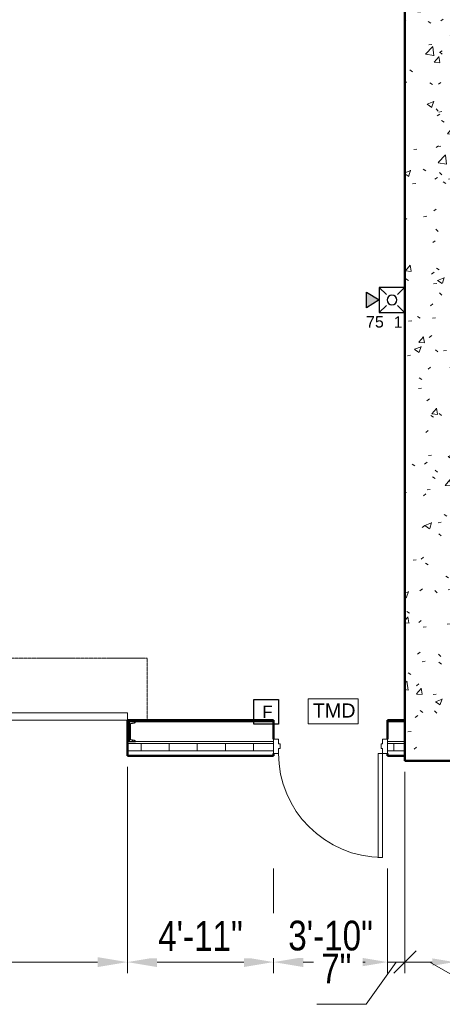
# Model space of a CAD drawing. Header units: inches. Extents: x -144 to 1380, y -464 to 590.
# Tile 3 of 8: x 293 to 463, y -98 to 299. Entities that reach past the tile are written whole.
import ezdxf

# ---------------------------------------------------------------- set-up
doc = ezdxf.new("R2010")
doc.units = ezdxf.units.IN
doc.header["$MEASUREMENT"] = 0
doc.linetypes.add('Dash', pattern=[0.25, 0.125, -0.125])
for name, color, linetype, lineweight in [('A-ANNO-DIMS', 211, 'Continuous', 9), ('A-DOOR', 31, 'Continuous', 13), ('A-DOOR-FRAM', 31, 'Continuous', 20), ('A-DOOR-HDLN', 31, 'Dash', 13), ('A-WALL', 113, 'Continuous', 13), ('A-WALL-PATT', 111, 'Continuous', 50), ('F-ALRM-MANL', 3, 'Continuous', 0), ('F-PROT-ALRM', 3, 'Continuous', 0), ('F-PROT-ALRM-INDC', 52, 'Continuous', 0), ('L-SITE-WALL', 31, 'Continuous', 13), ('S-COLS', 52, 'Continuous', 9)]:
    doc.layers.add(name, color=color, linetype=linetype, lineweight=lineweight)
doc.styles.add('Arial', font='arial.ttf', dxfattribs={"width": 0.8, "height": 12})
doc.styles.add('Style-Arial', font='arial.ttf')
doc.dimstyles.new('Continuous_USACE_1', dxfattribs={"dimscale": 12, "dimtxt": 9.182335, "dimasz": 1, "dimexe": 0.375, "dimexo": 0.375, "dimgap": 0.375, "dimtad": 1, "dimdec": 5, "dimrnd": 0.03125, "dimzin": 3, "dimdsep": 46, "dimlunit": 4, "dimtxsty": 'Arial', "dimsah": 1, "dimcen": 0.09, "dimazin": 0, "dimtfac": 1, "dimtdec": 4, "dimtix": 1, "dimtmove": 0, "dimatfit": 3, "dimfxl": 1, "dimtvp": 1, "dimtfill": 1, "dimfrac": 2, "dimtolj": 1, "dimtzin": 0, "dimlwd": 20, "dimlwe": 20, "dimarcsym": 2})
doc.dimstyles.new('Continuous_USACE_2', dxfattribs={"dimscale": 12, "dimtxt": 9.182335, "dimasz": 0.75, "dimexe": 0.375, "dimexo": 0.375, "dimgap": 0.375, "dimtad": 1, "dimdec": 5, "dimrnd": 0.03125, "dimzin": 3, "dimdsep": 46, "dimlunit": 4, "dimtxsty": 'Arial', "dimblk2": 'OBLIQUE', "dimsah": 1, "dimcen": 0.09, "dimazin": 0, "dimtfac": 1, "dimtdec": 4, "dimtix": 1, "dimtmove": 1, "dimatfit": 3, "dimfxl": 1, "dimtvp": 1, "dimtfill": 1, "dimfrac": 2, "dimtolj": 1, "dimtzin": 0, "dimlwd": 20, "dimlwe": 20, "dimarcsym": 2})
doc.dimstyles.new('Continuous_USACE_3', dxfattribs={"dimscale": 12, "dimtxt": 9.182335, "dimasz": 0.75, "dimexe": 0.375, "dimexo": 0.375, "dimgap": 0.375, "dimtad": 1, "dimdec": 5, "dimrnd": 0.03125, "dimzin": 3, "dimdsep": 46, "dimlunit": 4, "dimtxsty": 'Arial', "dimblk1": 'OBLIQUE', "dimsah": 1, "dimcen": 0.09, "dimazin": 0, "dimtfac": 1, "dimtdec": 4, "dimtix": 1, "dimtmove": 1, "dimatfit": 3, "dimfxl": 1, "dimtvp": 1, "dimtfill": 1, "dimfrac": 2, "dimtolj": 1, "dimtzin": 0, "dimlwd": 20, "dimlwe": 20, "dimarcsym": 2})

# ---------------------------------------------------------------- blocks, each defined once
blk = doc.blocks.new('*U14')
at = {"layer": 'F-ALRM-MANL', "lineweight": 30}
blk.add_3dface([(6.25, -6.28), (-6.25, -6.28), (-6.25, 6.22), (6.25, 6.22)], dxfattribs=at)
at = {"layer": 'F-ALRM-MANL', "lineweight": 13, "insert": (-2.04, 3.15), "char_height": 6.25, "attachment_point": 1, "line_spacing_factor": 0.779643, "style": 'Style-Arial'}
blk.add_mtext('F', dxfattribs=at)
blk = doc.blocks.new('*U23')
at = {"layer": 'F-PROT-ALRM-INDC', "lineweight": 30, "ltscale": 0.015625}
blk.add_hatch(color=2, dxfattribs=at).paths.add_polyline_path([(0, 3.13), (-3.97, 9.57), (3.97, 9.57)])
at = {"layer": 'F-PROT-ALRM-INDC', "color": 1, "lineweight": 30, "ltscale": 0.015876}
for p, q in [((-6.35, 3.13), (-2.79, -0.43)), ((6.35, 3.13), (2.79, -0.43)), ((-6.35, -9.57), (-2.79, -6.02)), ((6.35, -9.57), (2.79, -6.02))]:
    blk.add_line(p, q, dxfattribs=at)
at = {"layer": 'F-PROT-ALRM-INDC', "lineweight": 30, "ltscale": 0.015625}
blk.add_circle((0, -3.22), 2.44, dxfattribs=at)
blk.add_3dface([(0, 3.13), (3.97, 9.57), (-3.97, 9.57)], dxfattribs=at)
at = {"layer": 'F-PROT-ALRM-INDC', "lineweight": 30, "ltscale": 0.015876}
blk.add_3dface([(-6.35, -9.57), (-6.35, 3.13), (6.35, 3.13), (6.35, -9.57)], dxfattribs=at)
blk = doc.blocks.new('Door-Overhead-Rolling - 196__ x 196__-386396-ARCHITECTURAL FLOOR PLAN')
at = {"layer": 'A-DOOR', "lineweight": 9}
for p, q in [((98, -7.1875), (-98, -7.1875)), ((-98, -7.1875), (-98, -10.1875)), ((98, -10.1875), (98, -7.1875)), ((-98, -10.1875), (98, -10.1875))]:
    blk.add_line(p, q, dxfattribs=at)
at = {"layer": 'A-DOOR-HDLN'}
for p, q in [((-106, -7.1875), (-106, -32.1875)), ((106, -7.1875), (106, -32.1875)), ((-106, -32.1875), (106, -32.1875))]:
    blk.add_line(p, q, dxfattribs=at)
blk = doc.blocks.new('Door-Passage-Single-Flush - 42_ x 84_-580477-ARCHITECTURAL FLOOR PLAN')
at = {"layer": 'A-DOOR', "lineweight": 20}
for p, q in [((19.25, -6.4375), (21, -6.4375)), ((19.25, -48.4375), (19.25, -6.4375)), ((21, -6.4375), (21, -48.4375)), ((21, -48.4375), (19.25, -48.4375))]:
    blk.add_line(p, q, dxfattribs=at)
at = {"layer": 'A-DOOR', "lineweight": 9}
blk.add_arc((21, -6.4375), 42, 180, 270, dxfattribs=at)
at = {"layer": 'A-DOOR-FRAM'}
for p, q in [((-23, -0.6875), (-21, -0.6875)), ((-23, -6.4375), (-23, -0.6875)), ((-21, -0.6875), (-21, -2.625)), ((-21, -2.625), (-20.375, -2.625)), ((-20.375, -2.625), (-20.375, -4.5)), ((20.375, -2.625), (21, -2.625)), ((20.375, -4.5), (20.375, -2.625)), ((21, -0.6875), (23, -0.6875)), ((21, -2.625), (21, -0.6875)), ((23, -0.6875), (23, -6.4375)), ((-21, -6.4375), (-23, -6.4375)), ((-21, -4.5), (-21, -6.4375)), ((-20.375, -4.5), (-21, -4.5)), ((21, -4.5), (20.375, -4.5)), ((21, -6.4375), (21, -4.5)), ((23, -6.4375), (21, -6.4375))]:
    blk.add_line(p, q, dxfattribs=at)
blk = doc.blocks.new('C-Channel-Column - C8X18_7-546703-ARCHITECTURAL FLOOR PLAN')
at = {"layer": 'S-COLS'}
h = blk.add_hatch(dxfattribs=at)
h.set_pattern_fill('FP_4', color=256, style=0, pattern_type=2)
h.set_pattern_definition([(45, (2950.271, -2278.963), (-9.503515, 9.503515), []), (45, (2950.271, -2264.563), (-9.503515, 9.503515), [])])
h.paths.add_polyline_path([(1.96, -4), (1.85, -3.72), (1.57, -3.61), (-0.08, -3.35), (-0.08, 3.35), (1.57, 3.61), (1.85, 3.72), (1.96, 4), (-0.57, 4), (-0.57, -4)])
at = {"layer": 'S-COLS', "lineweight": 30}
for p, q in [((-0.57, 4), (-0.57, -4)), ((1.96, 4), (-0.57, 4)), ((-0.08, 3.35), (1.57, 3.61)), ((-0.08, -3.35), (-0.08, 3.35)), ((1.57, -3.61), (-0.08, -3.35)), ((-0.57, -4), (1.96, -4))]:
    blk.add_line(p, q, dxfattribs=at)
for centre, start, end in [((1.57, 4), 270, 0), ((1.57, -4), 360, 90)]:
    blk.add_arc(centre, 0.39, start, end, dxfattribs=at)
blk = doc.blocks.new('*D100')
at = {"layer": 'A-ANNO-DIMS', "color": 0, "lineweight": 20, "transparency": 16777216}
for p, q in [((140, -2.51), (140, -85.8)), ((336, -2.51), (336, -85.8)), ((152, -81.3), (324, -81.3))]:
    blk.add_line(p, q, dxfattribs=at)
at = {"layer": 'A-ANNO-DIMS', "color": 0, "transparency": 16777216}
for points in [[(152, -79.3), (152, -83.3), (140, -81.3)], [(324, -79.3), (324, -83.3), (336, -81.3)]]:
    blk.add_solid(points, dxfattribs=at)
at = {"layer": 'Defpoints', "color": 0, "transparency": 16777216}
for p in [(140, 1.99), (336, 1.99), (336, -81.3)]:
    blk.add_point(p, dxfattribs=at)
at = {"layer": 'A-ANNO-DIMS', "color": 0, "lineweight": 20, "transparency": 16777216, "insert": (238, -70.67), "char_height": 12, "width": 46.7875, "attachment_point": 5, "style": 'Arial', "bg_fill": 3, "box_fill_scale": 1.25, "bg_fill_color": 256, "bg_fill_true_color": 13158600, "bg_fill_transparency": 0}
blk.add_mtext('\\A1;16\'-4"', dxfattribs=at)
blk = doc.blocks.new('*D101')
at = {"layer": 'A-ANNO-DIMS', "color": 0, "lineweight": 20, "transparency": 16777216}
for p, q in [((336, -2.51), (336, -85.8)), ((395, -43.51), (395, -85.8)), ((348, -81.3), (383, -81.3))]:
    blk.add_line(p, q, dxfattribs=at)
at = {"layer": 'A-ANNO-DIMS', "color": 0, "transparency": 16777216}
for points in [[(348, -79.3), (348, -83.3), (336, -81.3)], [(383, -79.3), (383, -83.3), (395, -81.3)]]:
    blk.add_solid(points, dxfattribs=at)
at = {"layer": 'Defpoints', "color": 0, "transparency": 16777216}
for p in [(336, 1.99), (395, -39.01), (395, -81.3)]:
    blk.add_point(p, dxfattribs=at)
at = {"layer": 'A-ANNO-DIMS', "color": 0, "lineweight": 20, "transparency": 16777216, "insert": (365.5, -70.77), "char_height": 12, "width": 46.7875, "attachment_point": 5, "style": 'Arial', "bg_fill": 3, "box_fill_scale": 1.25, "bg_fill_color": 256, "bg_fill_true_color": 13158600, "bg_fill_transparency": 0}
blk.add_mtext('\\A1;4\'-11"', dxfattribs=at)
blk = doc.blocks.new('*D102')
at = {"layer": 'A-ANNO-DIMS', "color": 0, "lineweight": 20, "transparency": 16777216}
for p, q in [((395, -43.51), (395, -85.8)), ((441, -43.51), (441, -85.8)), ((407, -81.3), (429, -81.3))]:
    blk.add_line(p, q, dxfattribs=at)
at = {"layer": 'A-ANNO-DIMS', "color": 0, "transparency": 16777216}
for points in [[(407, -79.3), (407, -83.3), (395, -81.3)], [(429, -79.3), (429, -83.3), (441, -81.3)]]:
    blk.add_solid(points, dxfattribs=at)
at = {"layer": 'Defpoints', "color": 0, "transparency": 16777216}
for p in [(395, -39.01), (441, -39.01)]:
    blk.add_point(p, dxfattribs=at)
at = {"layer": 'A-ANNO-DIMS', "color": 0, "lineweight": 20, "transparency": 16777216, "insert": (418, -70.67), "char_height": 12, "width": 46.7875, "attachment_point": 5, "style": 'Arial', "bg_fill": 3, "box_fill_scale": 1.25, "bg_fill_color": 256, "bg_fill_true_color": 13158600, "bg_fill_transparency": 0}
blk.add_mtext('\\A1;3\'-10"', dxfattribs=at)
at = {"layer": 'Defpoints', "color": 0, "transparency": 16777216}
blk.add_point((441, -81.3), dxfattribs=at)
blk = doc.blocks.new('_Oblique')
at = {"color": 0, "linetype": 'ByBlock', "lineweight": -2}
blk.add_line((-0.5, -0.5), (0.5, 0.5), dxfattribs=at)
blk = doc.blocks.new('*D103')
at = {"layer": 'A-ANNO-DIMS', "color": 0, "lineweight": 20, "transparency": 16777216}
for p, q in [((448, -4.51), (448, -85.8)), ((441, -43.51), (441, -85.8)), ((432, -81.3), (423, -81.3)), ((444.5, -81.3), (432.42, -98.34)), ((441, -81.3), (448, -81.3)), ((441, -81.3), (448, -81.3)), ((448, -81.3), (457, -81.3)), ((432.42, -98.34), (412.47, -98.34))]:
    blk.add_line(p, q, dxfattribs=at)
at = {"layer": 'Defpoints', "color": 0, "transparency": 16777216}
for p in [(448, -0.01), (441, -39.01), (448, -81.3)]:
    blk.add_point(p, dxfattribs=at)
at = {"layer": 'A-ANNO-DIMS', "color": 0, "lineweight": 20, "transparency": 16777216, "xscale": 8.999999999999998, "yscale": 8.999999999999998, "zscale": 8.999999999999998, "rotation": 180}
blk.add_blockref('_Oblique', (448, -81.3), dxfattribs=at)
at = {"layer": 'A-ANNO-DIMS', "color": 0, "lineweight": 20, "transparency": 16777216, "insert": (414.19, -77.84), "char_height": 12, "width": 13.7311, "attachment_point": 1, "line_spacing_factor": 0.941778, "style": 'Arial', "bg_fill": 3, "box_fill_scale": 1.25, "bg_fill_color": 256, "bg_fill_true_color": 13158600, "bg_fill_transparency": 0}
blk.add_mtext('\\A1;7"', dxfattribs=at)
at = {"layer": 'A-ANNO-DIMS', "color": 0, "transparency": 16777216}
blk.add_solid([(432, -79.8), (432, -82.8), (441, -81.3)], dxfattribs=at)
blk = doc.blocks.new('*D104')
at = {"layer": 'A-ANNO-DIMS', "color": 0, "lineweight": 20, "transparency": 16777216}
for p, q in [((448, -4.51), (448, -85.8)), ((468, -4.51), (468, -85.8)), ((448, -81.3), (459, -81.3)), ((458, -81.3), (487.37, -98.34)), ((487.37, -98.34), (520.99, -98.34))]:
    blk.add_line(p, q, dxfattribs=at)
at = {"layer": 'A-ANNO-DIMS', "color": 0, "transparency": 16777216}
blk.add_solid([(459, -79.8), (459, -82.8), (468, -81.3)], dxfattribs=at)
at = {"layer": 'Defpoints', "color": 0, "transparency": 16777216}
for p in [(448, -0.01), (468, -0.01), (468, -81.3)]:
    blk.add_point(p, dxfattribs=at)
at = {"layer": 'A-ANNO-DIMS', "color": 0, "lineweight": 20, "transparency": 16777216, "xscale": 8.999999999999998, "yscale": 8.999999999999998, "zscale": 8.999999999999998, "rotation": 180}
blk.add_blockref('_Oblique', (448, -81.3), dxfattribs=at)
at = {"layer": 'A-ANNO-DIMS', "color": 0, "lineweight": 20, "transparency": 16777216, "insert": (491.87, -77.84), "char_height": 12, "width": 38.481, "attachment_point": 1, "line_spacing_factor": 0.941778, "style": 'Arial', "bg_fill": 3, "box_fill_scale": 1.25, "bg_fill_color": 256, "bg_fill_true_color": 13158600, "bg_fill_transparency": 0}
blk.add_mtext('\\A1;1\'-8"', dxfattribs=at)

msp = doc.modelspace()

# ---------------------------------------------------------------- hatches: boundary and pattern name
at = {"layer": 'A-WALL-PATT', "lineweight": 9}
h = msp.add_hatch(dxfattribs=at)
h.set_pattern_fill('FP_1', color=256, style=0, pattern_type=2)
h.set_pattern_definition([(50, (3287.594, -2267.219), (27.5427, -2.40992), [2.88, -31.68]), (355, (3287.594, -2267.22), (-5.32784, 28.88427), [2.304, -25.344]), (100.451, (3289.89, -2267.42), (22.21532, 26.47393), [2.448, -26.924]), (46.184, (3287.594, -2259.54), (40.98187, -6.35642), [4.32, -47.52]), (96.636, (3291.01, -2260.07), (35.89075, 37.4062), [3.671, -40.386]), (351.184, (3287.594, -2259.54), (35.89097, 37.4062), [3.456, -38.016]), (21, (3291.434, -2261.459), (22.92104, -15.46073), [2.88, -31.68]), (326, (3291.434, -2261.46), (9.34353, 27.84574), [2.304, -25.344]), (71.451, (3293.344, -2262.747), (32.26477, 12.38442), [2.448, -26.924]), (37.5, (3287.594, -2267.219), (0.466855, 12.782707), [1.267, -23.77, 1.267, -24.461, -25.44]), (37.5, (3287.594, -2267.219), (0.466855, 12.782707), [-50.765, 1.267, -24.173]), (7.5, (3287.594, -2267.219), (10.10159, 15.14509), [1.267, -13.402, 1.267, -23.194, -9.696]), (7.5, (3287.594, -2267.219), (10.10159, 15.14509), [-39.13, 1.267, -8.429]), (327.5, (3279.031, -2267.219), (20.49916, -0.86578), [1.267, -8.333, 1.267, -28.685, -39.744]), (327.5, (3279.031, -2267.219), (20.49916, -0.86578), [-39.552, 1.267, -38.477]), (317.5, (3275.19, -2267.219), (22.39478, 3.84429), [1.267, -11.213, 1.267, -18.624, -28.224]), (317.5, (3275.19, -2267.219), (22.39478, 3.84429), [-32.371, 1.267, -26.957])])
h.paths.add_polyline_path([(468.001145, -0.00544), (468.001145, 479.99456), (448.001145, 479.99456), (448.001145, -0.00544)])
h = msp.add_hatch(dxfattribs=at)
h.set_pattern_fill('FP_2', color=256, style=0, pattern_type=2)
h.set_pattern_definition([(0, (3287.594, -2267.219), (30.72, 7.68), [1.267, -21.773, 1.267, -21.773, -122.88]), (0, (3287.594, -2267.219), (30.72, 7.68), [-46.08, 1.267, -44.813, 1.267, -21.773, -53.76]), (0, (3287.594, -2267.219), (30.72, 7.68), [-115.2, 1.267, -14.093, 1.267, -37.133]), (120, (3299.114, -2263.379), (-22.011075, 22.7643), [1.267, -21.773, 1.267, -21.773, -122.88]), (120, (3299.114, -2263.379), (-22.011075, 22.7643), [-46.08, 1.267, -44.813, 1.267, -21.773, -53.76]), (120, (3299.114, -2263.379), (-22.011075, 22.7643), [-115.2, 1.267, -14.093, 1.267, -37.133]), (240, (3302.954, -2248.019), (-8.708925, -30.4443), [1.267, -21.773, 1.267, -21.773, -122.88]), (240, (3302.954, -2248.019), (-8.708925, -30.4443), [-46.08, 1.267, -44.813, 1.267, -21.773, -53.76]), (240, (3302.954, -2248.019), (-8.708925, -30.4443), [-115.2, 1.267, -14.093, 1.267, -37.133])])
h.paths.add_polyline_path([(444.051356, 15.74456), (448.001145, 15.74456), (448.001145, 16.36956), (441.001145, 16.36956), (441.001145, 15.74456)])
h.paths.add_polyline_path([(339.839188, 15.74456), (395.001145, 15.74456), (395.001145, 16.36956), (336.001145, 16.36956), (336.001145, 15.74456), (339.287645, 15.74456)])
h.paths.add_polyline_path([(137.571145, 15.74456), (140.001145, 15.74456), (140.001145, 16.36956), (28.001145, 16.36956), (28.001145, 15.74456)])
h = msp.add_hatch(dxfattribs=at)
h.set_pattern_fill('FP_3', color=256, style=0, pattern_type=2)
h.set_pattern_definition([(0, (3287.594, -2267.219), (0, 11.331), []), (90, (3287.594, -2267.219), (-11.331, 7e-16), [])])
h.paths.add_polyline_path([(444.051356, 3.99456), (448.001145, 3.99456), (448.001145, 6.99456), (441.001145, 6.99456), (441.001145, 3.99456)])
h.paths.add_polyline_path([(384.743372, 3.99456), (395.001145, 3.99456), (395.001145, 6.99456), (336.001145, 6.99456), (336.001145, 3.99456)])
h.paths.add_polyline_path([(139.768145, 3.99456), (140.001145, 3.99456), (140.001145, 6.74456), (137.571145, 6.74456), (137.674698, 6.99456), (28.001145, 6.99456), (28.001145, 3.99456), (137.984145, 3.99456)])

# ---------------------------------------------------------------- linework, layer by layer
at = {"layer": 'A-WALL', "lineweight": 50}
for p, q in [((395.001145, 16.36956), (336.001145, 16.36956)), ((336.001145, 16.36956), (336.001145, 1.99456)), ((395.001145, 8.74456), (395.001145, 16.36956)), ((448.001145, 16.36956), (441.001145, 16.36956)), ((441.001145, 16.36956), (441.001145, 8.74456)), ((336.001145, 1.99456), (395.001145, 1.99456)), ((395.001145, 1.99456), (395.001145, 2.99456)), ((441.001145, 2.99456), (441.001145, 1.99456)), ((441.001145, 1.99456), (448.001145, 1.99456))]:
    msp.add_line(p, q, dxfattribs=at)
at = {"layer": 'A-WALL'}
for p, q in [((336.757645, 15.74456), (336.001145, 15.74456)), ((395.001145, 15.74456), (339.287645, 15.74456)), ((448.001145, 15.74456), (441.001145, 15.74456)), ((336.757645, 7.74456), (336.001145, 7.74456)), ((395.001145, 6.99456), (336.001145, 6.99456)), ((395.001145, 3.99456), (336.001145, 3.99456)), ((395.001145, 7.74456), (339.287645, 7.74456)), ((448.001145, 7.74456), (441.001145, 7.74456)), ((448.001145, 6.99456), (441.001145, 6.99456)), ((448.001145, 3.99456), (441.001145, 3.99456))]:
    msp.add_line(p, q, dxfattribs=at)
at = {"layer": 'F-PROT-ALRM'}
msp.add_lwpolyline([(408.961805, 24.99459), (429.112438, 24.99459), (429.112438, 14.897932), (408.961805, 14.897932)], close=True, dxfattribs=at)
at = {"layer": 'L-SITE-WALL', "lineweight": 50}
for p, q in [((448.001145, 351.003078), (448.001145, -0.00544)), ((448.001145, -0.00544), (468.001145, -0.00544))]:
    msp.add_line(p, q, dxfattribs=at)

# ---------------------------------------------------------------- block references
at = {"layer": 'A-DOOR', "rotation": 180}
msp.add_blockref('Door-Overhead-Rolling - 196__ x 196__-386396-ARCHITECTURAL FLOOR PLAN', (238.001145, 9.18206), dxfattribs=at)
at = {"layer": 'A-DOOR'}
msp.add_blockref('Door-Passage-Single-Flush - 42_ x 84_-580477-ARCHITECTURAL FLOOR PLAN', (418.001145, 9.43206), dxfattribs=at)
at = {"layer": 'F-ALRM-MANL', "lineweight": 30, "ltscale": 0.041304, "xscale": 0.7955188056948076, "yscale": 0.7955188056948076, "zscale": 0.7955188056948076}
msp.add_blockref('*U14', (392.028843, 19.740354), dxfattribs=at)
at = {"layer": 'F-PROT-ALRM-INDC', "lineweight": 30, "ltscale": 0.015876, "extrusion": (0, 0, -1), "xscale": 0.8025363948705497, "yscale": 0.8025363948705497, "zscale": 0.8025363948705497, "rotation": 270}
msp.add_blockref('*U23', (-440.171167, 186.06937), dxfattribs=at)
at = {"layer": 'S-COLS'}
msp.add_blockref('C-Channel-Column - C8X18_7-546703-ARCHITECTURAL FLOOR PLAN', (337.322645, 11.74456), dxfattribs=at)

# ---------------------------------------------------------------- texts
at = {"layer": 'F-PROT-ALRM', "style": 'Style-Arial'}
for s, height, p in [('75', 4.6354999, (432.294033, 174.942052)), ('1', 4.6355, (443.466033, 174.819169))]:
    msp.add_text(s, height=height, dxfattribs=at).set_placement(p)
at = {"layer": 'F-PROT-ALRM', "lineweight": 13, "insert": (410.796401, 23.153439), "char_height": 5.70507262, "attachment_point": 1, "line_spacing_factor": 0.779643}
msp.add_mtext('{\\fArial|b0|i0|c0|p39;TMD}', dxfattribs=at)

# ---------------------------------------------------------------- next in the draw order: dimensions: what is measured, and where the dimension line sits
at = {"layer": 'A-ANNO-DIMS', "lineweight": 20}
dim = msp.add_linear_dim(base=(336.001145, -81.298146), p1=(140.001145, 1.99456), p2=(336.001145, 1.99456), dimstyle='Continuous_USACE_1', override={"dimpost": '<>', "dimfxl": 196}, dxfattribs=at)
dim.commit()
dim.dimension.update_dxf_attribs({"geometry": '*D100', "text_midpoint": (238.001145, -70.67127)})

# ---------------------------------------------------------------- next in the draw order: dimensions: what is measured, and where the dimension line sits
dim = msp.add_linear_dim(base=(395.001145, -81.298146), p1=(336.001145, 1.99456), p2=(395.001145, -39.00544), dimstyle='Continuous_USACE_1', override={"dimpost": '<>', "dimfxl": 71.84706}, dxfattribs=at)
dim.commit()
dim.dimension.update_dxf_attribs({"geometry": '*D101', "text_midpoint": (365.501145, -70.77359)})

# ---------------------------------------------------------------- next in the draw order: dimensions: what is measured, and where the dimension line sits
dim = msp.add_linear_dim(base=(441.001145, -81.298146), p1=(395.001145, -39.00544), p2=(441.001145, -39.00544), dimstyle='Continuous_USACE_1', override={"dimpost": '<>', "dimfxl": 46}, dxfattribs=at)
dim.commit()
dim.dimension.update_dxf_attribs({"geometry": '*D102', "text_midpoint": (418.001145, -70.667178)})

# ---------------------------------------------------------------- next in the draw order: dimensions: what is measured, and where the dimension line sits
dim = msp.add_linear_dim(base=(448.001145, -81.298146), p1=(441.001145, -39.00544), p2=(448.001145, -0.00544), dimstyle='Continuous_USACE_2', override={"dimpost": '<>', "dimfxl": 39.623226}, dxfattribs=at)
dim.commit()
dim.dimension.update_dxf_attribs({"geometry": '*D103', "text_midpoint": (427.924879, -98.344695), "dimtype": 160})

# ---------------------------------------------------------------- next in the draw order: dimensions: what is measured, and where the dimension line sits
dim = msp.add_linear_dim(base=(468.001145, -81.298146), p1=(448.001145, -0.00544), p2=(468.001145, -0.00544), dimstyle='Continuous_USACE_3', override={"dimpost": '<>', "dimfxl": 20}, dxfattribs=at)
dim.commit()
dim.dimension.update_dxf_attribs({"geometry": '*D104', "text_midpoint": (491.870462, -98.344695), "dimtype": 160})

doc.saveas('drawing.dxf')
